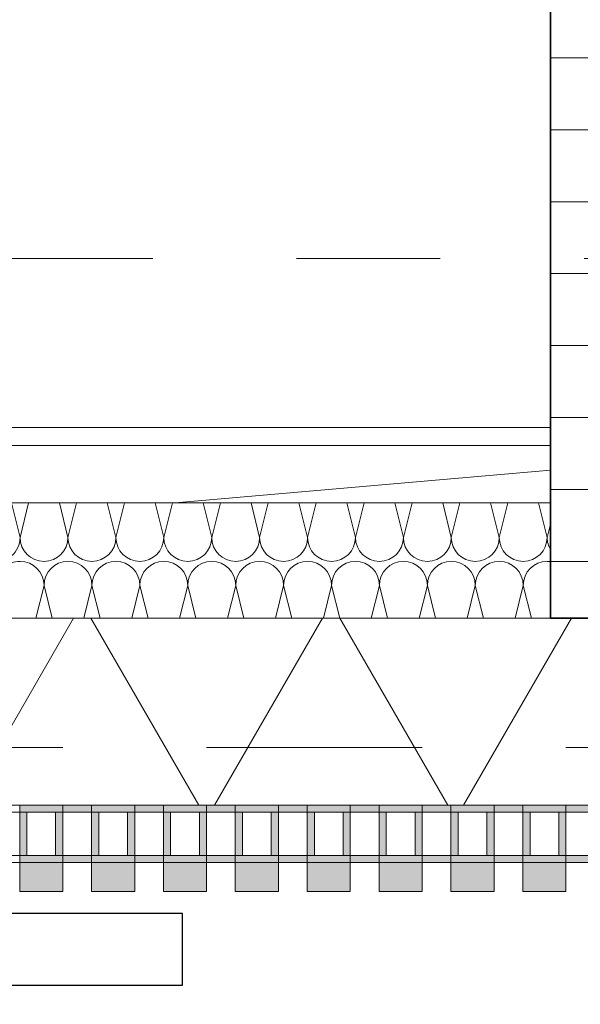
# Model space of a CAD drawing. Header units: metres. Extents: x -167 to 233, y -155 to 122.
# Tile 28 of 176: x 42.132 to 42.522, y 28.071 to 28.756. Entities that reach past the tile are written whole.
import ezdxf
from ezdxf.enums import TextEntityAlignment as Align

# ---------------------------------------------------------------- set-up
doc = ezdxf.new("R2010")
doc.units = ezdxf.units.M
doc.header["$MEASUREMENT"] = 0
doc.linetypes.add('Raster', pattern=[0.4, 0.2, -0.1, 0, -0.1])
doc.linetypes.add('Strichlinie eng', pattern=[0.23, 0.15, -0.08])
for name, color, linetype in [('10 Stütze', 7, 'Continuous'), ('10 Wand außen', 7, 'Continuous'), ('20 Decke', 7, 'Continuous'), ('40 Absturzsicherung', 7, 'Continuous'), ('50 Sanitäreinrichtung', 7, 'Continuous'), ('90 Achsraster', 7, 'Continuous'), ('94 Genehmigungsplanung Bemaßung', 7, 'Continuous')]:
    doc.layers.add(name, color=color, linetype=linetype)
doc.styles.add('ERSTELLTER_STIL_1', font='arial.ttf')
doc.styles.add('ERSTELLTER_STIL_2', font='arial.ttf')
doc.dimstyles.new('ERSTELLTER_STIL__1', dxfattribs={"dimtxt": 0.25, "dimasz": 0.19, "dimexe": 0.18, "dimexo": 0.1, "dimgap": 0, "dimtad": 1, "dimtih": 1, "dimtoh": 1, "dimzin": 0, "dimdsep": 46, "dimtxsty": 'ERSTELLTER_STIL_1', "dimblk": 'ARROWHEAD_6', "dimblk1": 'ARROWHEAD_6', "dimblk2": 'ARROWHEAD_6', "dimcen": 0.09, "dimclrd": 7, "dimclre": 7, "dimclrt": 7, "dimazin": 0, "dimtfac": 1, "dimtdec": 4, "dimtmove": 0, "dimatfit": 3, "dimfxl": 1, "dimtolj": 1, "dimtzin": 0, "dimarcsym": 0})

# ---------------------------------------------------------------- blocks, each defined once
blk = doc.blocks.new('Rechteck Raster Kassetten Fassade - ACB_2')
at = {"layer": '50 Sanitäreinrichtung', "linetype": 'Continuous', "lineweight": 0, "true_color": 0x9e9e9e}
for points in [[(4.34, 0.17), (4.34, 0.19), (4.31, 0.19), (4.31, 0.17)], [(4.39, 0.17), (4.39, 0.19), (4.36, 0.19), (4.36, 0.17)], [(4.44, 0.17), (4.44, 0.19), (4.41, 0.19), (4.41, 0.17)], [(4.49, 0.17), (4.49, 0.19), (4.46, 0.19), (4.46, 0.17)], [(4.54, 0.17), (4.54, 0.19), (4.51, 0.19), (4.51, 0.17)], [(4.59, 0.17), (4.59, 0.19), (4.56, 0.19), (4.56, 0.17)], [(4.64, 0.17), (4.64, 0.19), (4.61, 0.19), (4.61, 0.17)], [(4.69, 0.17), (4.69, 0.19), (4.66, 0.19), (4.66, 0.17)], [(4.31, 0.13), (4.36, 0.13), (4.36, 0.135), (4.315, 0.135), (4.315, 0.165), (4.36, 0.165), (4.36, 0.17), (4.31, 0.17)], [(4.335, 0.135), (4.34, 0.135), (4.34, 0.165), (4.335, 0.165)], [(4.36, 0.13), (4.41, 0.13), (4.41, 0.135), (4.365, 0.135), (4.365, 0.165), (4.41, 0.165), (4.41, 0.17), (4.36, 0.17)], [(4.385, 0.165), (4.385, 0.135), (4.39, 0.135), (4.39, 0.165)], [(4.41, 0.13), (4.46, 0.13), (4.46, 0.135), (4.415, 0.135), (4.415, 0.165), (4.46, 0.165), (4.46, 0.17), (4.41, 0.17)], [(4.435, 0.165), (4.435, 0.135), (4.44, 0.135), (4.44, 0.165)], [(4.46, 0.13), (4.51, 0.13), (4.51, 0.135), (4.465, 0.135), (4.465, 0.165), (4.51, 0.165), (4.51, 0.17), (4.46, 0.17)], [(4.485, 0.165), (4.485, 0.135), (4.49, 0.135), (4.49, 0.165)], [(4.51, 0.13), (4.56, 0.13), (4.56, 0.135), (4.515, 0.135), (4.515, 0.165), (4.56, 0.165), (4.56, 0.17), (4.51, 0.17)], [(4.535, 0.165), (4.535, 0.135), (4.54, 0.135), (4.54, 0.165)], [(4.56, 0.13), (4.61, 0.13), (4.61, 0.135), (4.565, 0.135), (4.565, 0.165), (4.61, 0.165), (4.61, 0.17), (4.56, 0.17)], [(4.585, 0.165), (4.585, 0.135), (4.59, 0.135), (4.59, 0.165)], [(4.61, 0.13), (4.66, 0.13), (4.66, 0.135), (4.615, 0.135), (4.615, 0.165), (4.66, 0.165), (4.66, 0.17), (4.61, 0.17)], [(4.635, 0.165), (4.635, 0.135), (4.64, 0.135), (4.64, 0.165)], [(4.66, 0.13), (4.71, 0.13), (4.71, 0.135), (4.665, 0.135), (4.665, 0.165), (4.71, 0.165), (4.71, 0.17), (4.66, 0.17)], [(4.685, 0.165), (4.685, 0.135), (4.69, 0.135), (4.69, 0.165)]]:
    blk.add_hatch(color=253, dxfattribs=at).paths.add_polyline_path(points)
at = {"layer": '50 Sanitäreinrichtung', "linetype": 'Continuous', "lineweight": 18}
h = blk.add_hatch(dxfattribs=at)
h.set_pattern_fill('Dämmung__weich_0001', color=8, style=0, pattern_type=2)
h.set_pattern_definition([(60, (0, 0), (-0.1299038, 0.075), []), (120, (0, 0), (0.1299038, 0.075), [])])
h.paths.add_polyline_path([(0, 0), (20.25, 0), (20.38, 0.13), (0, 0.13)])
at = {"layer": '50 Sanitäreinrichtung', "color": 251, "linetype": 'Continuous', "lineweight": 18, "true_color": 0x5f5f5f}
for p, q in [((4.34, 0.19), (4.31, 0.19)), ((4.31, 0.19), (4.31, 0.17)), ((4.34, 0.19), (4.31, 0.19)), ((4.31, 0.19), (4.31, 0.17)), ((4.34, 0.19), (4.34, 0.17)), ((4.34, 0.19), (4.34, 0.17)), ((4.39, 0.19), (4.36, 0.19)), ((4.36, 0.19), (4.36, 0.17)), ((4.39, 0.19), (4.36, 0.19)), ((4.36, 0.19), (4.36, 0.17)), ((4.39, 0.19), (4.39, 0.17)), ((4.39, 0.19), (4.39, 0.17)), ((4.44, 0.19), (4.41, 0.19)), ((4.41, 0.19), (4.41, 0.17)), ((4.44, 0.19), (4.41, 0.19)), ((4.41, 0.19), (4.41, 0.17)), ((4.44, 0.19), (4.44, 0.17)), ((4.44, 0.19), (4.44, 0.17)), ((4.49, 0.19), (4.46, 0.19)), ((4.46, 0.19), (4.46, 0.17)), ((4.49, 0.19), (4.46, 0.19)), ((4.46, 0.19), (4.46, 0.17)), ((4.49, 0.19), (4.49, 0.17)), ((4.49, 0.19), (4.49, 0.17)), ((4.54, 0.19), (4.51, 0.19)), ((4.51, 0.19), (4.51, 0.17)), ((4.54, 0.19), (4.51, 0.19)), ((4.51, 0.19), (4.51, 0.17)), ((4.54, 0.19), (4.54, 0.17)), ((4.54, 0.19), (4.54, 0.17)), ((4.59, 0.19), (4.56, 0.19)), ((4.56, 0.19), (4.56, 0.17)), ((4.59, 0.19), (4.56, 0.19)), ((4.56, 0.19), (4.56, 0.17)), ((4.59, 0.19), (4.59, 0.17)), ((4.59, 0.19), (4.59, 0.17)), ((4.64, 0.19), (4.61, 0.19)), ((4.61, 0.19), (4.61, 0.17)), ((4.64, 0.19), (4.61, 0.19)), ((4.61, 0.19), (4.61, 0.17)), ((4.64, 0.19), (4.64, 0.17)), ((4.64, 0.19), (4.64, 0.17)), ((4.69, 0.19), (4.66, 0.19)), ((4.66, 0.19), (4.66, 0.17)), ((4.69, 0.19), (4.66, 0.19)), ((4.66, 0.19), (4.66, 0.17)), ((4.69, 0.19), (4.69, 0.17)), ((4.69, 0.19), (4.69, 0.17)), ((4.34, 0.17), (4.26, 0.17)), ((4.34, 0.17), (4.26, 0.17)), ((4.31, 0.165), (4.29, 0.165)), ((4.31, 0.165), (4.29, 0.165)), ((4.39, 0.17), (4.31, 0.17)), ((4.31, 0.17), (4.31, 0.165)), ((4.39, 0.17), (4.31, 0.17)), ((4.31, 0.17), (4.31, 0.165)), ((4.34, 0.17), (4.31, 0.17)), ((4.34, 0.17), (4.31, 0.17)), ((4.315, 0.165), (4.31, 0.165)), ((4.31, 0.165), (4.31, 0.135)), ((4.315, 0.165), (4.31, 0.165)), ((4.31, 0.165), (4.31, 0.135)), ((4.335, 0.165), (4.315, 0.165)), ((4.315, 0.165), (4.315, 0.135)), ((4.335, 0.165), (4.315, 0.165)), ((4.335, 0.165), (4.315, 0.165)), ((4.315, 0.165), (4.315, 0.135)), ((4.335, 0.165), (4.315, 0.165)), ((4.335, 0.165), (4.335, 0.135)), ((4.34, 0.165), (4.335, 0.165)), ((4.335, 0.165), (4.335, 0.135)), ((4.34, 0.165), (4.335, 0.165)), ((4.34, 0.17), (4.34, 0.165)), ((4.34, 0.17), (4.34, 0.165)), ((4.34, 0.165), (4.34, 0.135)), ((4.36, 0.165), (4.34, 0.165)), ((4.34, 0.165), (4.34, 0.135)), ((4.36, 0.165), (4.34, 0.165)), ((4.44, 0.17), (4.36, 0.17)), ((4.36, 0.17), (4.36, 0.165)), ((4.44, 0.17), (4.36, 0.17)), ((4.36, 0.17), (4.36, 0.165)), ((4.39, 0.17), (4.36, 0.17)), ((4.39, 0.17), (4.36, 0.17)), ((4.365, 0.165), (4.36, 0.165)), ((4.36, 0.165), (4.36, 0.135)), ((4.365, 0.165), (4.36, 0.165)), ((4.36, 0.165), (4.36, 0.135)), ((4.385, 0.165), (4.365, 0.165)), ((4.365, 0.165), (4.365, 0.135)), ((4.385, 0.165), (4.365, 0.165)), ((4.385, 0.165), (4.365, 0.165)), ((4.365, 0.165), (4.365, 0.135)), ((4.385, 0.165), (4.365, 0.165)), ((4.385, 0.165), (4.385, 0.135)), ((4.39, 0.165), (4.385, 0.165)), ((4.385, 0.165), (4.385, 0.135)), ((4.39, 0.165), (4.385, 0.165)), ((4.39, 0.17), (4.39, 0.165)), ((4.39, 0.17), (4.39, 0.165)), ((4.39, 0.165), (4.39, 0.135)), ((4.41, 0.165), (4.39, 0.165)), ((4.39, 0.165), (4.39, 0.135)), ((4.41, 0.165), (4.39, 0.165)), ((4.49, 0.17), (4.41, 0.17)), ((4.41, 0.17), (4.41, 0.165)), ((4.49, 0.17), (4.41, 0.17)), ((4.41, 0.17), (4.41, 0.165)), ((4.44, 0.17), (4.41, 0.17)), ((4.44, 0.17), (4.41, 0.17)), ((4.415, 0.165), (4.41, 0.165)), ((4.41, 0.165), (4.41, 0.135)), ((4.415, 0.165), (4.41, 0.165)), ((4.41, 0.165), (4.41, 0.135)), ((4.435, 0.165), (4.415, 0.165)), ((4.415, 0.165), (4.415, 0.135)), ((4.435, 0.165), (4.415, 0.165)), ((4.435, 0.165), (4.415, 0.165)), ((4.415, 0.165), (4.415, 0.135)), ((4.435, 0.165), (4.415, 0.165)), ((4.435, 0.165), (4.435, 0.135)), ((4.44, 0.165), (4.435, 0.165)), ((4.435, 0.165), (4.435, 0.135)), ((4.44, 0.165), (4.435, 0.165)), ((4.44, 0.17), (4.44, 0.165)), ((4.44, 0.17), (4.44, 0.165)), ((4.44, 0.165), (4.44, 0.135)), ((4.46, 0.165), (4.44, 0.165)), ((4.44, 0.165), (4.44, 0.135)), ((4.46, 0.165), (4.44, 0.165)), ((4.54, 0.17), (4.46, 0.17)), ((4.46, 0.17), (4.46, 0.165)), ((4.54, 0.17), (4.46, 0.17)), ((4.46, 0.17), (4.46, 0.165)), ((4.49, 0.17), (4.46, 0.17)), ((4.49, 0.17), (4.46, 0.17)), ((4.465, 0.165), (4.46, 0.165)), ((4.46, 0.165), (4.46, 0.135)), ((4.465, 0.165), (4.46, 0.165)), ((4.46, 0.165), (4.46, 0.135)), ((4.485, 0.165), (4.465, 0.165)), ((4.465, 0.165), (4.465, 0.135)), ((4.485, 0.165), (4.465, 0.165)), ((4.485, 0.165), (4.465, 0.165)), ((4.465, 0.165), (4.465, 0.135)), ((4.485, 0.165), (4.465, 0.165)), ((4.485, 0.165), (4.485, 0.135)), ((4.49, 0.165), (4.485, 0.165)), ((4.485, 0.165), (4.485, 0.135)), ((4.49, 0.165), (4.485, 0.165)), ((4.49, 0.17), (4.49, 0.165)), ((4.49, 0.17), (4.49, 0.165)), ((4.49, 0.165), (4.49, 0.135)), ((4.51, 0.165), (4.49, 0.165)), ((4.49, 0.165), (4.49, 0.135)), ((4.51, 0.165), (4.49, 0.165)), ((4.59, 0.17), (4.51, 0.17)), ((4.51, 0.17), (4.51, 0.165)), ((4.59, 0.17), (4.51, 0.17)), ((4.51, 0.17), (4.51, 0.165)), ((4.54, 0.17), (4.51, 0.17)), ((4.54, 0.17), (4.51, 0.17)), ((4.515, 0.165), (4.51, 0.165)), ((4.51, 0.165), (4.51, 0.135)), ((4.515, 0.165), (4.51, 0.165)), ((4.51, 0.165), (4.51, 0.135)), ((4.535, 0.165), (4.515, 0.165)), ((4.515, 0.165), (4.515, 0.135)), ((4.535, 0.165), (4.515, 0.165)), ((4.535, 0.165), (4.515, 0.165)), ((4.515, 0.165), (4.515, 0.135)), ((4.535, 0.165), (4.515, 0.165)), ((4.535, 0.165), (4.535, 0.135)), ((4.54, 0.165), (4.535, 0.165)), ((4.535, 0.165), (4.535, 0.135)), ((4.54, 0.165), (4.535, 0.165)), ((4.54, 0.17), (4.54, 0.165)), ((4.54, 0.17), (4.54, 0.165)), ((4.54, 0.165), (4.54, 0.135)), ((4.56, 0.165), (4.54, 0.165)), ((4.54, 0.165), (4.54, 0.135)), ((4.56, 0.165), (4.54, 0.165)), ((4.64, 0.17), (4.56, 0.17)), ((4.56, 0.17), (4.56, 0.165)), ((4.64, 0.17), (4.56, 0.17)), ((4.56, 0.17), (4.56, 0.165)), ((4.59, 0.17), (4.56, 0.17)), ((4.59, 0.17), (4.56, 0.17)), ((4.565, 0.165), (4.56, 0.165)), ((4.56, 0.165), (4.56, 0.135)), ((4.565, 0.165), (4.56, 0.165)), ((4.56, 0.165), (4.56, 0.135)), ((4.585, 0.165), (4.565, 0.165)), ((4.565, 0.165), (4.565, 0.135)), ((4.585, 0.165), (4.565, 0.165)), ((4.585, 0.165), (4.565, 0.165)), ((4.565, 0.165), (4.565, 0.135)), ((4.585, 0.165), (4.565, 0.165)), ((4.585, 0.165), (4.585, 0.135)), ((4.59, 0.165), (4.585, 0.165)), ((4.585, 0.165), (4.585, 0.135)), ((4.59, 0.165), (4.585, 0.165)), ((4.59, 0.17), (4.59, 0.165)), ((4.59, 0.17), (4.59, 0.165)), ((4.59, 0.165), (4.59, 0.135)), ((4.61, 0.165), (4.59, 0.165)), ((4.59, 0.165), (4.59, 0.135)), ((4.61, 0.165), (4.59, 0.165)), ((4.69, 0.17), (4.61, 0.17)), ((4.61, 0.17), (4.61, 0.165)), ((4.69, 0.17), (4.61, 0.17)), ((4.61, 0.17), (4.61, 0.165)), ((4.64, 0.17), (4.61, 0.17)), ((4.64, 0.17), (4.61, 0.17)), ((4.615, 0.165), (4.61, 0.165)), ((4.61, 0.165), (4.61, 0.135)), ((4.615, 0.165), (4.61, 0.165)), ((4.61, 0.165), (4.61, 0.135)), ((4.635, 0.165), (4.615, 0.165)), ((4.615, 0.165), (4.615, 0.135)), ((4.635, 0.165), (4.615, 0.165)), ((4.635, 0.165), (4.615, 0.165)), ((4.615, 0.165), (4.615, 0.135)), ((4.635, 0.165), (4.615, 0.165)), ((4.635, 0.165), (4.635, 0.135)), ((4.64, 0.165), (4.635, 0.165)), ((4.635, 0.165), (4.635, 0.135)), ((4.64, 0.165), (4.635, 0.165)), ((4.64, 0.17), (4.64, 0.165)), ((4.64, 0.17), (4.64, 0.165)), ((4.64, 0.165), (4.64, 0.135)), ((4.66, 0.165), (4.64, 0.165)), ((4.64, 0.165), (4.64, 0.135)), ((4.66, 0.165), (4.64, 0.165)), ((4.74, 0.17), (4.66, 0.17)), ((4.66, 0.17), (4.66, 0.165)), ((4.74, 0.17), (4.66, 0.17)), ((4.66, 0.17), (4.66, 0.165)), ((4.69, 0.17), (4.66, 0.17)), ((4.69, 0.17), (4.66, 0.17)), ((4.665, 0.165), (4.66, 0.165)), ((4.66, 0.165), (4.66, 0.135)), ((4.665, 0.165), (4.66, 0.165)), ((4.66, 0.165), (4.66, 0.135)), ((4.685, 0.165), (4.665, 0.165)), ((4.665, 0.165), (4.665, 0.135)), ((4.685, 0.165), (4.665, 0.165)), ((4.685, 0.165), (4.665, 0.165)), ((4.665, 0.165), (4.665, 0.135)), ((4.685, 0.165), (4.665, 0.165)), ((4.685, 0.165), (4.685, 0.135)), ((4.69, 0.165), (4.685, 0.165)), ((4.685, 0.165), (4.685, 0.135)), ((4.69, 0.165), (4.685, 0.165)), ((4.69, 0.17), (4.69, 0.165)), ((4.69, 0.17), (4.69, 0.165)), ((4.69, 0.165), (4.69, 0.135)), ((4.71, 0.165), (4.69, 0.165)), ((4.69, 0.165), (4.69, 0.135)), ((4.71, 0.165), (4.69, 0.165)), ((4.31, 0.135), (4.29, 0.135)), ((4.31, 0.135), (4.29, 0.135)), ((4.315, 0.135), (4.31, 0.135)), ((4.31, 0.135), (4.31, 0.13)), ((4.315, 0.135), (4.31, 0.135)), ((4.31, 0.135), (4.31, 0.13)), ((4.335, 0.135), (4.315, 0.135)), ((4.335, 0.135), (4.315, 0.135)), ((4.335, 0.135), (4.315, 0.135)), ((4.335, 0.135), (4.315, 0.135)), ((4.34, 0.135), (4.335, 0.135)), ((4.34, 0.135), (4.335, 0.135)), ((4.34, 0.135), (4.34, 0.13)), ((4.36, 0.135), (4.34, 0.135)), ((4.34, 0.135), (4.34, 0.13)), ((4.36, 0.135), (4.34, 0.135)), ((4.365, 0.135), (4.36, 0.135)), ((4.36, 0.135), (4.36, 0.13)), ((4.365, 0.135), (4.36, 0.135)), ((4.36, 0.135), (4.36, 0.13)), ((4.385, 0.135), (4.365, 0.135)), ((4.385, 0.135), (4.365, 0.135)), ((4.385, 0.135), (4.365, 0.135)), ((4.385, 0.135), (4.365, 0.135)), ((4.39, 0.135), (4.385, 0.135)), ((4.39, 0.135), (4.385, 0.135)), ((4.39, 0.135), (4.39, 0.13)), ((4.41, 0.135), (4.39, 0.135)), ((4.39, 0.135), (4.39, 0.13)), ((4.41, 0.135), (4.39, 0.135)), ((4.415, 0.135), (4.41, 0.135)), ((4.41, 0.135), (4.41, 0.13)), ((4.415, 0.135), (4.41, 0.135)), ((4.41, 0.135), (4.41, 0.13)), ((4.435, 0.135), (4.415, 0.135)), ((4.435, 0.135), (4.415, 0.135)), ((4.435, 0.135), (4.415, 0.135)), ((4.435, 0.135), (4.415, 0.135)), ((4.44, 0.135), (4.435, 0.135)), ((4.44, 0.135), (4.435, 0.135)), ((4.44, 0.135), (4.44, 0.13)), ((4.46, 0.135), (4.44, 0.135)), ((4.44, 0.135), (4.44, 0.13)), ((4.46, 0.135), (4.44, 0.135)), ((4.465, 0.135), (4.46, 0.135)), ((4.46, 0.135), (4.46, 0.13)), ((4.465, 0.135), (4.46, 0.135)), ((4.46, 0.135), (4.46, 0.13)), ((4.485, 0.135), (4.465, 0.135)), ((4.485, 0.135), (4.465, 0.135)), ((4.485, 0.135), (4.465, 0.135)), ((4.485, 0.135), (4.465, 0.135)), ((4.49, 0.135), (4.485, 0.135)), ((4.49, 0.135), (4.485, 0.135)), ((4.49, 0.135), (4.49, 0.13)), ((4.51, 0.135), (4.49, 0.135)), ((4.49, 0.135), (4.49, 0.13)), ((4.51, 0.135), (4.49, 0.135)), ((4.515, 0.135), (4.51, 0.135)), ((4.51, 0.135), (4.51, 0.13)), ((4.515, 0.135), (4.51, 0.135)), ((4.51, 0.135), (4.51, 0.13)), ((4.535, 0.135), (4.515, 0.135)), ((4.535, 0.135), (4.515, 0.135)), ((4.535, 0.135), (4.515, 0.135)), ((4.535, 0.135), (4.515, 0.135)), ((4.54, 0.135), (4.535, 0.135)), ((4.54, 0.135), (4.535, 0.135)), ((4.54, 0.135), (4.54, 0.13)), ((4.56, 0.135), (4.54, 0.135)), ((4.54, 0.135), (4.54, 0.13)), ((4.56, 0.135), (4.54, 0.135)), ((4.565, 0.135), (4.56, 0.135)), ((4.56, 0.135), (4.56, 0.13)), ((4.565, 0.135), (4.56, 0.135)), ((4.56, 0.135), (4.56, 0.13)), ((4.585, 0.135), (4.565, 0.135)), ((4.585, 0.135), (4.565, 0.135)), ((4.585, 0.135), (4.565, 0.135)), ((4.585, 0.135), (4.565, 0.135)), ((4.59, 0.135), (4.585, 0.135)), ((4.59, 0.135), (4.585, 0.135)), ((4.59, 0.135), (4.59, 0.13)), ((4.61, 0.135), (4.59, 0.135)), ((4.59, 0.135), (4.59, 0.13)), ((4.61, 0.135), (4.59, 0.135)), ((4.615, 0.135), (4.61, 0.135)), ((4.61, 0.135), (4.61, 0.13)), ((4.615, 0.135), (4.61, 0.135)), ((4.61, 0.135), (4.61, 0.13)), ((4.635, 0.135), (4.615, 0.135)), ((4.635, 0.135), (4.615, 0.135)), ((4.635, 0.135), (4.615, 0.135)), ((4.635, 0.135), (4.615, 0.135)), ((4.64, 0.135), (4.635, 0.135)), ((4.64, 0.135), (4.635, 0.135)), ((4.64, 0.135), (4.64, 0.13)), ((4.66, 0.135), (4.64, 0.135)), ((4.64, 0.135), (4.64, 0.13)), ((4.66, 0.135), (4.64, 0.135)), ((4.665, 0.135), (4.66, 0.135)), ((4.66, 0.135), (4.66, 0.13)), ((4.665, 0.135), (4.66, 0.135)), ((4.66, 0.135), (4.66, 0.13)), ((4.685, 0.135), (4.665, 0.135)), ((4.685, 0.135), (4.665, 0.135)), ((4.685, 0.135), (4.665, 0.135)), ((4.685, 0.135), (4.665, 0.135)), ((4.69, 0.135), (4.685, 0.135)), ((4.69, 0.135), (4.685, 0.135)), ((4.69, 0.135), (4.69, 0.13)), ((4.71, 0.135), (4.69, 0.135)), ((4.69, 0.135), (4.69, 0.13)), ((4.71, 0.135), (4.69, 0.135)), ((20.38, 0.13), (0, 0.13)), ((4.34, 0.13), (4.26, 0.13)), ((4.34, 0.13), (4.26, 0.13)), ((4.39, 0.13), (4.31, 0.13)), ((4.39, 0.13), (4.31, 0.13)), ((4.44, 0.13), (4.36, 0.13)), ((4.44, 0.13), (4.36, 0.13)), ((4.49, 0.13), (4.41, 0.13)), ((4.49, 0.13), (4.41, 0.13)), ((4.54, 0.13), (4.46, 0.13)), ((4.54, 0.13), (4.46, 0.13)), ((4.59, 0.13), (4.51, 0.13)), ((4.59, 0.13), (4.51, 0.13)), ((4.64, 0.13), (4.56, 0.13)), ((4.64, 0.13), (4.56, 0.13)), ((4.69, 0.13), (4.61, 0.13)), ((4.69, 0.13), (4.61, 0.13)), ((4.74, 0.13), (4.66, 0.13)), ((4.74, 0.13), (4.66, 0.13)), ((0, 0), (20.25, 0))]:
    blk.add_line(p, q, dxfattribs=at)
at = {"layer": '50 Sanitäreinrichtung', "color": 251, "linetype": 'Strichlinie eng', "lineweight": 18, "true_color": 0x5f5f5f}
blk.add_line((20.34, 0.09), (0, 0.09), dxfattribs=at)
blk = doc.blocks.new('*X38', base_point=(27236.13209, 33357.27905))
at = {"layer": '10 Wand außen', "color": 8, "linetype": 'Continuous', "lineweight": 18}
for p, q in [((42.13209, 28.39572), (42.1261, 28.41968)), ((42.13209, 28.39572), (42.13808, 28.41968)), ((42.16543, 28.39572), (42.15944, 28.41968)), ((42.16543, 28.39572), (42.17142, 28.41968)), ((42.19876, 28.39572), (42.19277, 28.41968)), ((42.19876, 28.39572), (42.20475, 28.41968)), ((42.23209, 28.39572), (42.2261, 28.41968)), ((42.23209, 28.39572), (42.23808, 28.41968)), ((42.26543, 28.39572), (42.25944, 28.41968)), ((42.26543, 28.39572), (42.27142, 28.41968)), ((42.29876, 28.39572), (42.29277, 28.41968)), ((42.29876, 28.39572), (42.30475, 28.41968)), ((42.33209, 28.39572), (42.3261, 28.41968)), ((42.33209, 28.39572), (42.33808, 28.41968)), ((42.36543, 28.39572), (42.35944, 28.41968)), ((42.36543, 28.39572), (42.37142, 28.41968)), ((42.39876, 28.39572), (42.39277, 28.41968)), ((42.39876, 28.39572), (42.40475, 28.41968)), ((42.43209, 28.39572), (42.4261, 28.41968)), ((42.43209, 28.39572), (42.43808, 28.41968)), ((42.46543, 28.39572), (42.45944, 28.41968)), ((42.46543, 28.39572), (42.47142, 28.41968)), ((42.49876, 28.39572), (42.49277, 28.41968)), ((42.49876, 28.39572), (42.50109, 28.40502)), ((42.14308, 28.33968), (42.14876, 28.36238)), ((42.15444, 28.33968), (42.14876, 28.36238)), ((42.17642, 28.33968), (42.18209, 28.36238)), ((42.18777, 28.33968), (42.18209, 28.36238)), ((42.20975, 28.33968), (42.21543, 28.36238)), ((42.2211, 28.33968), (42.21543, 28.36238)), ((42.24308, 28.33968), (42.24876, 28.36238)), ((42.25444, 28.33968), (42.24876, 28.36238)), ((42.27642, 28.33968), (42.28209, 28.36238)), ((42.28777, 28.33968), (42.28209, 28.36238)), ((42.30975, 28.33968), (42.31543, 28.36238)), ((42.3211, 28.33968), (42.31543, 28.36238)), ((42.34308, 28.33968), (42.34876, 28.36238)), ((42.35444, 28.33968), (42.34876, 28.36238)), ((42.37642, 28.33968), (42.38209, 28.36238)), ((42.38777, 28.33968), (42.38209, 28.36238)), ((42.40975, 28.33968), (42.41543, 28.36238)), ((42.4211, 28.33968), (42.41543, 28.36238)), ((42.44308, 28.33968), (42.44876, 28.36238)), ((42.45444, 28.33968), (42.44876, 28.36238)), ((42.47642, 28.33968), (42.48209, 28.36238)), ((42.48777, 28.33968), (42.48209, 28.36238))]:
    blk.add_line(p, q, dxfattribs=at)
for centre, start, end in [((42.11543, 28.39572), 309.75989, 0), ((42.14876, 28.39572), 180, 270), ((42.14876, 28.39572), 270, 0), ((42.18209, 28.39572), 180, 270), ((42.18209, 28.39572), 270, 0), ((42.21543, 28.39572), 180, 270), ((42.21543, 28.39572), 270, 0), ((42.24876, 28.39572), 180, 270), ((42.24876, 28.39572), 270, 0), ((42.28209, 28.39572), 180, 270), ((42.28209, 28.39572), 270, 0), ((42.31543, 28.39572), 180, 270), ((42.31543, 28.39572), 270, 0), ((42.34876, 28.39572), 180, 270), ((42.34876, 28.39572), 270, 0), ((42.38209, 28.39572), 180, 270), ((42.38209, 28.39572), 270, 0), ((42.41543, 28.39572), 180, 270), ((42.41543, 28.39572), 270, 0), ((42.44876, 28.39572), 180, 270), ((42.44876, 28.39572), 270, 0), ((42.48209, 28.39572), 180, 270), ((42.48209, 28.39572), 270, 0), ((42.51543, 28.39572), 180, 210.63532), ((42.13209, 28.36238), 90, 111.12651), ((42.13209, 28.36238), 0, 90), ((42.16543, 28.36238), 90, 180), ((42.16543, 28.36238), 0, 90), ((42.19876, 28.36238), 90, 180), ((42.19876, 28.36238), 0, 90), ((42.23209, 28.36238), 90, 180), ((42.23209, 28.36238), 0, 90), ((42.26543, 28.36238), 90, 180), ((42.26543, 28.36238), 0, 90), ((42.29876, 28.36238), 90, 180), ((42.29876, 28.36238), 0, 90), ((42.33209, 28.36238), 90, 180), ((42.33209, 28.36238), 0, 90), ((42.36543, 28.36238), 90, 180), ((42.36543, 28.36238), 0, 90), ((42.39876, 28.36238), 90, 180), ((42.39876, 28.36238), 0, 90), ((42.43209, 28.36238), 90, 180), ((42.43209, 28.36238), 0, 90), ((42.46543, 28.36238), 90, 180), ((42.46543, 28.36238), 0, 90), ((42.49876, 28.36238), 90, 180), ((42.49876, 28.36238), 81.97692, 90)]:
    blk.add_arc(centre, 0.01667, start, end, dxfattribs=at)
blk = doc.blocks.new('Standard-Rastermarker_139')
at = {"layer": '90 Achsraster', "color": 14, "linetype": 'Raster', "lineweight": 18, "true_color": 0xa80000}
blk.add_line((1, 0), (45.44268, 0), dxfattribs=at)
at = {"layer": '90 Achsraster', "color": 14, "lineweight": 18, "true_color": 0xa80000, "style": 'ERSTELLTER_STIL_2'}
for tag, p in [('AC_MarkerText_1_0', (-0.35, 0.15)), ('AC_MarkerText_1_1', (46.79268, 0.15))]:
    blk.add_attdef(tag, text='', height=0.3, dxfattribs=at).set_placement(p, align=Align.TOP_CENTER)
blk = doc.blocks.new('*D255', base_point=(27236.13209, 33357.27905))
at = {"layer": '94 Genehmigungsplanung Bemaßung', "color": 7, "linetype": 'Continuous', "lineweight": 13}
for p, q in [((17.34109, 26.18631), (17.34109, 26.56131)), ((58.16249, 26.18631), (58.16249, 26.56131)), ((17.44109, 26.47381), (17.24109, 26.27381)), ((58.06249, 26.27381), (58.26249, 26.47381)), ((17.19109, 26.37381), (17.34109, 26.37381)), ((17.34109, 26.37381), (58.16249, 26.37381)), ((58.16249, 26.37381), (58.31249, 26.37381))]:
    blk.add_line(p, q, dxfattribs=at)
at = {"layer": '94 Genehmigungsplanung Bemaßung', "color": 7, "lineweight": 13, "insert": (37.3228, 26.42381), "char_height": 0.25, "attachment_point": 7, "style": 'ERSTELLTER_STIL_1'}
blk.add_mtext('\\A1;{\\pql;\\fArial|b0|i0|c0|p0;\\W1.000000;40,82}', dxfattribs=at)
blk = doc.blocks.new('ARROWHEAD_6')
at = {"color": 0, "linetype": 'Continuous', "lineweight": 0}
for p, q in [((-0.5, -0.5), (0.5, 0.5)), ((0, 0), (-1, 0))]:
    blk.add_line(p, q, dxfattribs=at)
blk = doc.blocks.new('*D263', base_point=(27236.13209, 33357.27905))
at = {"layer": '94 Genehmigungsplanung Bemaßung', "color": 7, "linetype": 'Continuous', "lineweight": 13}
for p, q in [((17.34109, 24.7136), (17.34109, 25.0886)), ((58.16249, 24.7136), (58.16249, 25.0886)), ((17.44109, 25.0011), (17.24109, 24.8011)), ((58.06249, 24.8011), (58.26249, 25.0011)), ((17.19109, 24.9011), (17.34109, 24.9011)), ((17.34109, 24.9011), (58.16249, 24.9011)), ((58.16249, 24.9011), (58.31249, 24.9011))]:
    blk.add_line(p, q, dxfattribs=at)
at = {"layer": '94 Genehmigungsplanung Bemaßung', "color": 7, "lineweight": 13, "insert": (37.3228, 24.9511), "char_height": 0.25, "attachment_point": 7, "style": 'ERSTELLTER_STIL_1'}
blk.add_mtext('\\A1;{\\pql;\\fArial|b0|i0|c0|p0;\\W1.000000;40,82}', dxfattribs=at)

msp = doc.modelspace()

# ---------------------------------------------------------------- hatches: boundary and pattern name
at = {"layer": '10 Stütze', "linetype": 'Continuous', "lineweight": 18}
h = msp.add_hatch(dxfattribs=at)
h.set_pattern_fill('Beton__Fertigteil_Träger_1D', color=8, style=0, pattern_type=2)
h.set_pattern_definition([(0, (27236.132094, 33357.27905), (0, 0.05), []), (90, (27236.132094, 33357.27905), (-0.05, 0), [])])
h.paths.add_polyline_path([(42.50109, 28.83968), (42.50109, 28.33968), (43.00109, 28.33968), (43.00109, 28.83968)])
at = {"layer": '10 Wand außen', "linetype": 'Continuous', "lineweight": 13, "true_color": 0x000100}
h = msp.add_hatch(dxfattribs=at)
h.set_pattern_fill('Gipskarton_0001', color=98, style=0, pattern_type=2)
h.set_pattern_definition([(0, (27236.132094, 33357.27905), (0, 0.075), [0, -0.075])])
h.paths.add_polyline_path([(42.50109, 28.47218), (42.12609, 28.47218), (42.12609, 28.45968), (42.50109, 28.45968)])
h = msp.add_hatch(dxfattribs=at)
h.set_pattern_fill('Holz__Vollholz__Längshol_AA', color=98, style=0, pattern_type=2)
h.set_pattern_definition([(5, (27236.13209, 33357.27905), (-0.00784401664, 0.08965752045), [])])
h.paths.add_polyline_path([(42.50109, 28.45968), (42.12609, 28.45968), (42.12609, 28.41968), (42.50109, 28.41968)])

# ---------------------------------------------------------------- linework, layer by layer
at = {"layer": '10 Stütze', "color": 7, "linetype": 'Continuous', "lineweight": 35, "flags": 128}
msp.add_lwpolyline([(42.50109, 28.83968), (42.50109, 28.33968), (43.00109, 28.33968), (43.00109, 28.83968)], close=True, dxfattribs=at)
at = {"layer": '10 Wand außen', "color": 7, "linetype": 'Continuous', "lineweight": 18}
for p, q in [((42.50109, 28.45968), (42.12609, 28.45968)), ((42.50109, 28.41968), (42.12609, 28.41968))]:
    msp.add_line(p, q, dxfattribs=at)
at = {"layer": '10 Wand außen', "color": 7, "linetype": 'Continuous', "lineweight": 18, "flags": 128}
for points in [[(42.50109, 28.47218), (42.12609, 28.47218)], [(42.50109, 28.33968), (42.50109, 28.47218)], [(42.12609, 28.33968), (42.50109, 28.33968)]]:
    msp.add_lwpolyline(points, dxfattribs=at)
at = {"layer": '20 Decke', "color": 7, "linetype": 'Continuous', "lineweight": 13, "flags": 128}
msp.add_lwpolyline([(38.10109, 43.83968), (38.10109, 28.33968), (38.24109, 28.33968), (42.50109, 28.33968), (42.50109, 28.83968), (43.00109, 28.83968), (43.00109, 28.33968), (47.50109, 28.33968), (47.50109, 28.83968), (48.00109, 28.83968), (48.00109, 28.47218), (52.50249, 28.47218), (52.50249, 28.83968), (53.00249, 28.83968), (53.00249, 28.33968), (57.50249, 28.33968), (57.50249, 28.83968), (58.00249, 28.83968), (58.00249, 43.83968), (47.50109, 43.83968), (43.00109, 43.83968), (43.00109, 43.33968), (42.50109, 43.33968), (42.50109, 43.83968)], close=True, dxfattribs=at)
at = {"layer": '40 Absturzsicherung', "color": 250, "linetype": 'Continuous', "lineweight": 25, "true_color": 0x191919, "flags": 128}
msp.add_lwpolyline([(42.2451, 28.08439), (42.2451, 28.13439), (40.99708, 28.13439), (40.99708, 28.08439)], close=True, dxfattribs=at)
at = {"layer": '40 Absturzsicherung', "color": 255, "linetype": 'Continuous', "lineweight": 18, "flags": 128}
msp.add_lwpolyline([(42.2451, 28.08439), (42.2451, 28.13439), (40.99708, 28.13439), (40.99708, 28.08439)], close=True, dxfattribs=at)

# ---------------------------------------------------------------- block references
at = {"layer": '10 Wand außen', "color": 7, "lineweight": 35}
msp.add_blockref('*X38', (27236.13209, 33357.27905), dxfattribs=at)
at = {"layer": '50 Sanitäreinrichtung', "color": 251, "linetype": 'Continuous', "lineweight": 18, "true_color": 0x5f5f5f, "xscale": -1, "rotation": 180}
msp.add_blockref('Rechteck Raster Kassetten Fassade - ACB_2', (37.82184, 28.33968), dxfattribs=at)
at = {"layer": '90 Achsraster', "color": 7, "linetype": 'Continuous', "lineweight": 18}
msp.add_blockref('Standard-Rastermarker_139', (13.52445, 28.58968), dxfattribs=at)

# ---------------------------------------------------------------- dimensions: what is measured, and where the dimension line sits
at = {"layer": '94 Genehmigungsplanung Bemaßung', "color": 7, "linetype": 'Continuous', "lineweight": 13}
for base, picture, middle in [((58.16249, 26.37381), '*D255', (37.74157, 26.54881)), ((58.16249, 24.9011), '*D263', (37.74157, 25.0761))]:
    dim = msp.add_linear_dim(base=base, p1=(17.34109, 28.17968), p2=(58.16249, 28.17968), dimstyle='ERSTELLTER_STIL__1', dxfattribs=at)
    dim.commit()
    dim.dimension.update_dxf_attribs({"geometry": picture, "text_midpoint": middle, "dimtype": 160})

doc.saveas('drawing.dxf')
